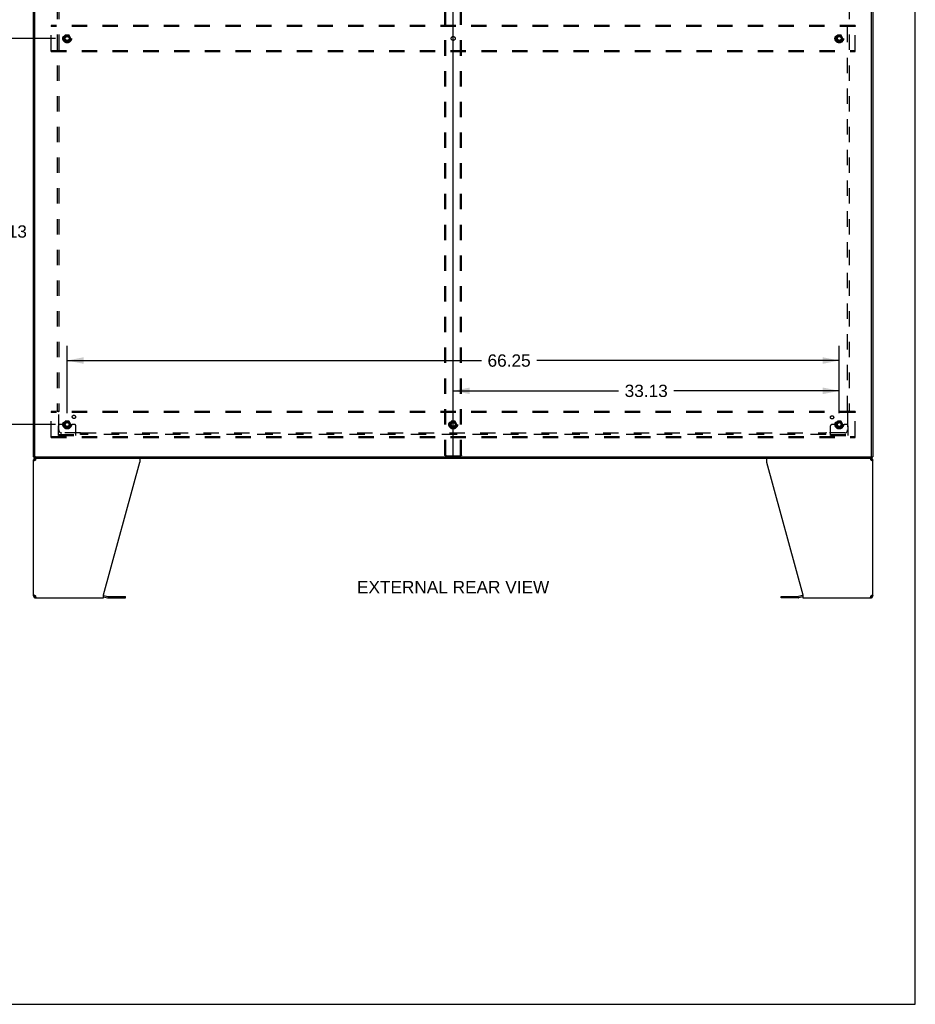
# Model space of a CAD drawing. Header units: inches. Extents: x 0 to 240, y 0 to 155.
# Tile 16 of 19: x 163 to 240, y 0 to 84. Entities that reach past the tile are written whole.
import ezdxf

# ---------------------------------------------------------------- set-up
doc = ezdxf.new("R2010")
doc.units = ezdxf.units.IN
doc.header["$LTSCALE"] = 13.183297
doc.header["$MEASUREMENT"] = 0
doc.linetypes.add('DOT', pattern=[0.2, 0.1, -0.1])
doc.linetypes.add('HIDDEN', pattern=[0.2, 0.1, -0.1])
doc.layers.get('0').update_dxf_attribs({"linetype": 'CONTINUOUS'})
for name, color, linetype in [('02___PRT_ALL_AXES', 7, 'CONTINUOUS'), ('DEFAULT_2', 8, 'HIDDEN'), ('DIMENSIONS', 7, 'CONTINUOUS')]:
    doc.layers.add(name, color=color, linetype=linetype)
doc.styles.get("Standard").update_dxf_attribs({"font": 'arial.ttf'})
doc.dimstyles.new('DIMSTYLE_1', dxfattribs={"dimtxt": 1.057484, "dimasz": 1.409978, "dimexe": 0.09, "dimexo": 0.07, "dimgap": 0.0375, "dimtad": 0, "dimtih": 1, "dimtoh": 1, "dimzin": 4, "dimdsep": 46, "dimtxsty": 'Standard', "dimblk": '_FILLED', "dimblk1": '_FILLED', "dimblk2": '_FILLED', "dimcen": 0.09, "dimazin": 1, "dimtfac": 1, "dimtdec": 3, "dimtofl": 0, "dimtmove": 0, "dimatfit": 3, "dimldrblk": '_FILLED', "dimfxl": 1, "dimtolj": 1, "dimtzin": 4, "dimarcsym": 0})

# ---------------------------------------------------------------- blocks, each defined once
blk = doc.blocks.new('_FILLED')
at = {"color": 0, "linetype": 'ByBlock'}
blk.add_solid([(0, 0), (-1, 0.2), (-1, -0.2)], dxfattribs=at)
blk = doc.blocks.new('*D1')
at = {"layer": 'DIMENSIONS', "color": 2, "linetype": 'Continuous'}
for p, q in [((165.934, 82.871), (160.35, 82.871)), ((161.619, 82.871), (161.619, 67.366)), ((161.619, 49.746), (161.619, 65.251)), ((165.934, 49.746), (160.35, 49.746))]:
    blk.add_line(p, q, dxfattribs=at)
at = {"layer": 'DIMENSIONS', "color": 2, "linetype": 'Continuous', "xscale": 1.409978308, "yscale": 1.409978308, "zscale": 1.409978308}
for p, rotation in [((161.619, 82.871), 90), ((161.619, 49.746), 270)]:
    blk.add_blockref('_FILLED', p, dxfattribs=dict(at, rotation=rotation))
at = {"layer": 'DIMENSIONS', "color": 2, "linetype": 'Continuous', "insert": (161.619, 66.837), "char_height": 1.0575, "width": 3.6953, "attachment_point": 2, "line_spacing_factor": 0.9}
blk.add_mtext('33.13', dxfattribs=at)
blk = doc.blocks.new('*D2')
at = {"layer": 'DIMENSIONS', "color": 2, "linetype": 'Continuous'}
for p, q in [((165.934, 115.996), (156.907, 115.996)), ((158.176, 115.996), (158.176, 83.928)), ((158.176, 49.746), (158.176, 81.813)), ((165.934, 49.746), (156.907, 49.746))]:
    blk.add_line(p, q, dxfattribs=at)
at = {"layer": 'DIMENSIONS', "color": 2, "linetype": 'Continuous', "xscale": 1.409978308, "yscale": 1.409978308, "zscale": 1.409978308}
for p, rotation in [((158.176, 115.996), 90), ((158.176, 49.746), 270)]:
    blk.add_blockref('_FILLED', p, dxfattribs=dict(at, rotation=rotation))
at = {"layer": 'DIMENSIONS', "color": 2, "linetype": 'Continuous', "insert": (158.176, 83.4), "char_height": 1.0575, "width": 3.6953, "attachment_point": 2, "line_spacing_factor": 0.9}
blk.add_mtext('66.25', dxfattribs=at)
blk = doc.blocks.new('*D3')
at = {"layer": 'DIMENSIONS', "color": 2, "linetype": 'Continuous'}
for p, q in [((166.921, 50.733), (166.921, 56.505)), ((233.171, 50.733), (233.171, 56.505)), ((166.921, 55.236), (202.465, 55.236)), ((233.171, 55.236), (207.218, 55.236))]:
    blk.add_line(p, q, dxfattribs=at)
at = {"layer": 'DIMENSIONS', "color": 2, "linetype": 'Continuous', "xscale": 1.409978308, "yscale": 1.409978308, "zscale": 1.409978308, "rotation": 180}
blk.add_blockref('_FILLED', (166.921, 55.236), dxfattribs=at)
at = {"layer": 'DIMENSIONS', "color": 2, "linetype": 'Continuous', "xscale": 1.409978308, "yscale": 1.409978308, "zscale": 1.409978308}
blk.add_blockref('_FILLED', (233.171, 55.236), dxfattribs=at)
at = {"layer": 'DIMENSIONS', "color": 2, "linetype": 'Continuous', "insert": (204.841, 55.765), "char_height": 1.0575, "width": 3.6953, "attachment_point": 2, "line_spacing_factor": 0.9}
blk.add_mtext('66.25', dxfattribs=at)
blk = doc.blocks.new('*D4')
at = {"layer": 'DIMENSIONS', "color": 2, "linetype": 'Continuous'}
for p, q in [((200.046, 50.733), (200.046, 53.906)), ((233.171, 50.733), (233.171, 53.906)), ((200.046, 52.637), (214.232, 52.637)), ((233.171, 52.637), (218.985, 52.637))]:
    blk.add_line(p, q, dxfattribs=at)
at = {"layer": 'DIMENSIONS', "color": 2, "linetype": 'Continuous', "xscale": 1.409978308, "yscale": 1.409978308, "zscale": 1.409978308, "rotation": 180}
blk.add_blockref('_FILLED', (200.046, 52.637), dxfattribs=at)
at = {"layer": 'DIMENSIONS', "color": 2, "linetype": 'Continuous', "xscale": 1.409978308, "yscale": 1.409978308, "zscale": 1.409978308}
blk.add_blockref('_FILLED', (233.171, 52.637), dxfattribs=at)
at = {"layer": 'DIMENSIONS', "color": 2, "linetype": 'Continuous', "insert": (216.608, 53.166), "char_height": 1.0575, "width": 3.6953, "attachment_point": 2, "line_spacing_factor": 0.9}
blk.add_mtext('33.13', dxfattribs=at)

msp = doc.modelspace()

# ---------------------------------------------------------------- linework, layer by layer
at = {"color": 7, "linetype": 'Continuous'}
for p, q in [((239.696, 0), (239.696, 155.098)), ((164.098, 46.975), (164.046, 46.975)), ((164.046, 46.704), (164.15, 46.704)), ((164.098, 46.871), (164.098, 46.975)), ((164.098, 46.871), (235.994, 46.871)), ((164.15, 47.026), (164.15, 46.975)), ((164.212, 46.871), (164.212, 46.767)), ((164.231, 46.767), (164.212, 46.767)), ((235.879, 46.767), (235.861, 46.767)), ((235.879, 46.871), (235.879, 46.767)), ((235.94, 46.677), (235.938, 46.667)), ((235.942, 46.975), (235.942, 47.021)), ((235.942, 46.704), (236.046, 46.704)), ((235.994, 46.975), (236.046, 46.975)), ((235.994, 46.871), (235.994, 46.975)), ((164.15, 35.037), (164.046, 35.037)), ((164.152, 35.065), (164.154, 35.075)), ((164.172, 34.99), (164.172, 35.063)), ((164.212, 34.975), (164.231, 34.975)), ((164.212, 34.871), (164.212, 34.975)), ((170.046, 34.97), (170.385, 34.879)), ((170.428, 34.874), (171.914, 34.874)), ((171.914, 34.874), (171.914, 34.978)), ((228.177, 34.874), (228.177, 34.978)), ((229.664, 34.874), (228.177, 34.874)), ((230.046, 34.97), (229.707, 34.879)), ((235.861, 34.975), (235.879, 34.975)), ((235.879, 34.871), (235.879, 34.975)), ((235.919, 34.99), (235.919, 35.063)), ((236.046, 35.037), (235.942, 35.037)), ((0, 0), (239.696, 0))]:
    msp.add_line(p, q, dxfattribs=at)
at = {"color": 3, "linetype": 'Continuous'}
for p, q in [((164.046, 46.975), (164.046, 118.767)), ((164.15, 47.035), (164.15, 118.707)), ((200.046, 47.035), (200.046, 118.707)), ((235.942, 47.035), (235.942, 118.707)), ((236.046, 118.767), (236.046, 46.975)), ((164.046, 35.037), (164.046, 46.704)), ((164.098, 46.975), (235.994, 46.975)), ((164.212, 46.704), (164.22, 46.73)), ((164.22, 46.73), (164.228, 46.756)), ((170.046, 35.12), (173.169, 46.53)), ((173.169, 46.871), (173.169, 46.53)), ((226.923, 46.871), (226.923, 46.53)), ((226.923, 46.53), (230.046, 35.12)), ((235.872, 46.73), (235.879, 46.704)), ((236.046, 35.037), (236.046, 46.704)), ((164.22, 35.011), (164.212, 35.037)), ((164.212, 34.871), (170.046, 34.871)), ((170.046, 34.871), (170.046, 35.12)), ((170.063, 35.073), (170.412, 34.98)), ((170.428, 34.978), (171.914, 34.978)), ((228.177, 34.978), (229.664, 34.978)), ((230.029, 35.073), (229.68, 34.98)), ((230.046, 35.12), (230.046, 34.871)), ((230.046, 34.871), (235.879, 34.871)), ((235.872, 35.011), (235.864, 34.986)), ((235.879, 35.037), (235.872, 35.011))]:
    msp.add_line(p, q, dxfattribs=at)
for points in [[(164.095, 46.622), (164.08, 46.636), (164.068, 46.649), (164.059, 46.663), (164.052, 46.677), (164.047, 46.691), (164.046, 46.704)], [(164.169, 46.677), (164.149, 46.663), (164.129, 46.649), (164.111, 46.636), (164.095, 46.622)], [(164.212, 46.704), (164.191, 46.691), (164.169, 46.677)], [(164.228, 46.756), (164.235, 46.78), (164.243, 46.802), (164.25, 46.822), (164.258, 46.839), (164.266, 46.853), (164.273, 46.863), (164.281, 46.869), (164.289, 46.871)], [(235.803, 46.871), (235.811, 46.869), (235.818, 46.863), (235.826, 46.853), (235.834, 46.839), (235.841, 46.822), (235.849, 46.802), (235.856, 46.78)], [(235.856, 46.78), (235.864, 46.756), (235.872, 46.73)], [(235.943, 46.663), (235.922, 46.677), (235.901, 46.691), (235.879, 46.704)], [(235.997, 46.622), (235.981, 46.636), (235.963, 46.649), (235.943, 46.663)], [(236.046, 46.704), (236.044, 46.691), (236.04, 46.677), (236.033, 46.663), (236.024, 46.649), (236.011, 46.636), (235.997, 46.622)], [(164.046, 35.037), (164.047, 35.051), (164.052, 35.065), (164.059, 35.078), (164.068, 35.092), (164.08, 35.106), (164.095, 35.12)], [(164.095, 35.12), (164.111, 35.106), (164.129, 35.092), (164.149, 35.078)], [(164.149, 35.078), (164.169, 35.065), (164.191, 35.051), (164.212, 35.037)], [(164.235, 34.962), (164.228, 34.986), (164.22, 35.011)], [(164.289, 34.871), (164.281, 34.873), (164.273, 34.879), (164.266, 34.889), (164.258, 34.903), (164.25, 34.92), (164.243, 34.939), (164.235, 34.962)], [(235.864, 34.986), (235.856, 34.962), (235.849, 34.939), (235.841, 34.92), (235.834, 34.903), (235.826, 34.889), (235.818, 34.879), (235.811, 34.873), (235.803, 34.871)], [(235.879, 35.037), (235.901, 35.051), (235.922, 35.065)], [(235.922, 35.065), (235.943, 35.078), (235.963, 35.092), (235.981, 35.106), (235.997, 35.12)], [(235.997, 35.12), (236.011, 35.106), (236.024, 35.092), (236.033, 35.078), (236.04, 35.065), (236.044, 35.051), (236.046, 35.037)]]:
    msp.add_lwpolyline(points, dxfattribs=at)
at = {"color": 7, "linetype": 'Continuous'}
for points in [[(164.154, 46.667), (164.152, 46.677), (164.15, 46.691), (164.15, 46.704)], [(235.942, 46.704), (235.941, 46.691), (235.94, 46.677)], [(164.15, 35.037), (164.15, 35.051), (164.152, 35.065)], [(235.938, 35.075), (235.94, 35.065), (235.941, 35.051), (235.942, 35.037)]]:
    msp.add_lwpolyline(points, dxfattribs=at)
at = {"color": 3, "linetype": 'Continuous'}
for centre, radius, start, end in [((164.212, 46.704), 0.167, 90, 180), ((164.21, 47.035), 0.06, 180, 270), ((199.986, 47.035), 0.06, 270, 360), ((200.106, 47.035), 0.06, 180, 270), ((235.882, 47.035), 0.06, 270, 360), ((235.879, 46.704), 0.167, 0, 81), ((164.212, 35.037), 0.167, 180, 270), ((170.02, 34.912), 0.167, 75, 81.03902), ((170.428, 35.04), 0.0625, 255, 270), ((229.664, 35.04), 0.0625, 270, 285), ((230.072, 34.912), 0.167, 98.96098, 105), ((235.879, 35.037), 0.167, 270, 360)]:
    msp.add_arc(centre, radius, start, end, dxfattribs=at)
at = {"color": 7, "linetype": 'Continuous'}
for centre, radius, start, end in [((164.212, 46.704), 0.0625, 90, 180), ((235.879, 46.704), 0.0625, 0, 90), ((164.212, 35.037), 0.0625, 180, 270), ((170.428, 35.04), 0.167, 255, 270), ((229.664, 35.04), 0.167, 270, 285), ((235.879, 35.037), 0.0625, 270, 360)]:
    msp.add_arc(centre, radius, start, end, dxfattribs=at)
at = {"layer": '02___PRT_ALL_AXES', "color": 8, "linetype": 'HIDDEN'}
for centre, radius in [((166.921, 82.871), 0.372), ((166.921, 82.871), 0.356), ((166.921, 82.871), 0.25), ((166.921, 82.871), 0.183), ((233.171, 82.871), 0.372), ((233.171, 82.871), 0.356), ((233.171, 82.871), 0.25), ((233.171, 82.871), 0.183), ((166.921, 49.746), 0.372), ((166.921, 49.746), 0.356), ((166.921, 49.746), 0.25), ((166.921, 49.746), 0.183), ((167.501, 50.401), 0.141), ((200.046, 49.746), 0.372), ((200.046, 49.746), 0.356), ((200.046, 49.746), 0.25), ((200.046, 49.746), 0.183), ((232.552, 50.365), 0.141), ((233.171, 49.746), 0.372), ((233.171, 49.746), 0.356), ((233.171, 49.746), 0.25), ((233.171, 49.746), 0.183)]:
    msp.add_circle(centre, radius, dxfattribs=at)
at = {"layer": 'DEFAULT_2', "color": 8, "linetype": 'HIDDEN'}
for p, q in [((199.339, 47.118), (199.339, 118.623)), ((199.412, 47.118), (199.412, 118.623)), ((200.679, 47.118), (200.679, 118.623)), ((200.753, 47.118), (200.753, 118.623)), ((166.077, 114.84), (166.077, 50.902)), ((166.202, 114.84), (166.202, 50.902)), ((233.89, 50.902), (233.89, 114.84)), ((234.015, 114.84), (234.015, 50.902)), ((165.546, 83.996), (165.546, 83.892)), ((234.546, 83.996), (165.546, 83.996)), ((165.546, 81.85), (165.546, 83.892)), ((234.546, 83.892), (165.546, 83.892)), ((234.546, 83.996), (234.546, 83.892)), ((234.546, 81.85), (234.546, 83.892)), ((166.758, 83.143), (166.603, 82.876)), ((166.603, 82.866), (166.758, 82.598)), ((167.075, 83.148), (166.766, 83.148)), ((167.238, 82.876), (167.084, 83.143)), ((167.084, 82.598), (167.238, 82.866)), ((233.008, 83.143), (232.853, 82.876)), ((232.853, 82.866), (233.008, 82.598)), ((233.325, 83.148), (233.016, 83.148)), ((233.488, 82.876), (233.334, 83.143)), ((233.334, 82.598), (233.488, 82.866)), ((167.075, 82.593), (166.766, 82.593)), ((233.325, 82.593), (233.016, 82.593)), ((165.546, 81.746), (165.546, 81.85)), ((165.546, 81.85), (234.546, 81.85)), ((165.546, 81.746), (234.546, 81.746)), ((234.546, 81.746), (234.546, 81.85)), ((165.546, 50.871), (165.546, 50.767)), ((234.546, 50.871), (165.546, 50.871)), ((165.546, 48.725), (165.546, 50.767)), ((234.546, 50.767), (165.546, 50.767)), ((166.077, 50.902), (166.243, 50.902)), ((166.183, 50.885), (166.191, 50.878)), ((166.202, 49.277), (166.202, 50.867)), ((233.849, 50.902), (234.015, 50.902)), ((233.89, 50.867), (233.89, 49.277)), ((234.546, 50.871), (234.546, 50.767)), ((234.546, 48.725), (234.546, 50.767)), ((166.758, 50.018), (166.603, 49.751)), ((167.075, 50.023), (166.766, 50.023)), ((167.238, 49.751), (167.084, 50.018)), ((199.883, 50.018), (199.728, 49.751)), ((200.2, 50.023), (199.891, 50.023)), ((200.363, 49.751), (200.209, 50.018)), ((233.008, 50.018), (232.853, 49.751)), ((233.325, 50.023), (233.016, 50.023)), ((233.488, 49.751), (233.334, 50.018)), ((166.171, 48.798), (166.171, 49.621)), ((166.385, 49.746), (166.296, 49.746)), ((166.507, 49.746), (166.385, 49.746)), ((168.042, 49.027), (166.452, 49.027)), ((166.746, 49.746), (166.507, 49.746)), ((166.603, 49.741), (166.758, 49.473)), ((167.075, 49.468), (166.766, 49.468)), ((167.084, 49.473), (167.238, 49.741)), ((167.096, 49.746), (167.335, 49.746)), ((167.457, 49.746), (167.335, 49.746)), ((167.546, 49.746), (167.457, 49.746)), ((167.671, 48.798), (167.671, 49.621)), ((168.077, 48.902), (168.077, 49.068)), ((168.077, 49.027), (232.015, 49.027)), ((199.728, 49.741), (199.883, 49.473)), ((200.2, 49.468), (199.891, 49.468)), ((200.209, 49.473), (200.363, 49.741)), ((232.015, 48.902), (232.015, 49.068)), ((232.032, 49.008), (232.039, 49.015)), ((233.64, 49.027), (232.05, 49.027)), ((232.421, 48.798), (232.421, 49.621)), ((232.635, 49.746), (232.546, 49.746)), ((232.757, 49.746), (232.635, 49.746)), ((232.996, 49.746), (232.757, 49.746)), ((232.853, 49.741), (233.008, 49.473)), ((233.325, 49.468), (233.016, 49.468)), ((233.334, 49.473), (233.488, 49.741)), ((233.346, 49.746), (233.585, 49.746)), ((233.707, 49.746), (233.585, 49.746)), ((233.796, 49.746), (233.707, 49.746)), ((233.921, 48.798), (233.921, 49.621)), ((165.546, 48.621), (165.546, 48.725)), ((165.546, 48.725), (234.546, 48.725)), ((165.546, 48.621), (234.546, 48.621)), ((166.171, 48.902), (167.671, 48.902)), ((166.171, 48.798), (167.671, 48.798)), ((166.418, 48.798), (166.418, 48.902)), ((166.674, 48.798), (166.674, 48.902)), ((167.168, 48.798), (167.168, 48.902)), ((167.424, 48.798), (167.424, 48.902)), ((232.015, 48.902), (168.077, 48.902)), ((232.421, 48.902), (233.921, 48.902)), ((232.421, 48.798), (233.921, 48.798)), ((232.668, 48.798), (232.668, 48.902)), ((232.924, 48.798), (232.924, 48.902)), ((233.418, 48.798), (233.418, 48.902)), ((233.674, 48.798), (233.674, 48.902)), ((234.546, 48.621), (234.546, 48.725)), ((199.381, 47.058), (200.711, 47.058))]:
    msp.add_line(p, q, dxfattribs=at)
for points in [[(166.164, 50.902), (166.166, 50.9), (166.168, 50.899), (166.171, 50.897), (166.173, 50.895), (166.175, 50.893), (166.177, 50.892), (166.178, 50.89), (166.18, 50.888), (166.182, 50.887), (166.183, 50.885)], [(166.191, 50.878), (166.193, 50.876), (166.195, 50.874), (166.197, 50.872), (166.199, 50.87), (166.2, 50.868), (166.202, 50.867)], [(166.221, 50.88), (166.217, 50.877), (166.214, 50.875), (166.212, 50.874), (166.21, 50.873), (166.208, 50.871), (166.206, 50.87), (166.204, 50.868), (166.202, 50.867)], [(166.243, 50.902), (166.242, 50.9), (166.242, 50.899), (166.241, 50.897), (166.24, 50.895), (166.239, 50.894), (166.237, 50.892), (166.236, 50.891), (166.235, 50.889), (166.233, 50.888), (166.231, 50.886), (166.23, 50.885), (166.228, 50.884), (166.226, 50.882), (166.224, 50.881), (166.221, 50.88)], [(233.849, 50.902), (233.849, 50.9), (233.85, 50.899), (233.851, 50.897), (233.852, 50.895), (233.853, 50.894), (233.854, 50.892), (233.856, 50.891), (233.857, 50.889), (233.859, 50.888), (233.86, 50.886), (233.862, 50.885), (233.864, 50.884), (233.866, 50.882), (233.868, 50.881), (233.87, 50.88), (233.875, 50.877)], [(233.875, 50.877), (233.877, 50.875), (233.88, 50.874), (233.882, 50.873), (233.884, 50.871), (233.886, 50.87), (233.888, 50.868), (233.89, 50.867)], [(233.903, 50.88), (233.901, 50.878), (233.899, 50.876), (233.897, 50.874), (233.895, 50.872), (233.893, 50.87), (233.891, 50.868), (233.89, 50.867)], [(233.928, 50.902), (233.926, 50.9), (233.923, 50.899), (233.921, 50.897), (233.919, 50.895), (233.917, 50.893), (233.915, 50.892), (233.913, 50.89), (233.912, 50.888), (233.91, 50.887), (233.908, 50.885), (233.903, 50.88)], [(168.052, 49.042), (168.051, 49.039), (168.049, 49.037), (168.048, 49.035), (168.046, 49.033), (168.045, 49.031), (168.043, 49.029), (168.042, 49.027)], [(168.055, 49.014), (168.053, 49.015), (168.051, 49.018), (168.049, 49.02), (168.047, 49.022), (168.045, 49.024), (168.043, 49.025), (168.042, 49.027)], [(168.077, 49.068), (168.075, 49.067), (168.074, 49.066), (168.072, 49.066), (168.07, 49.065), (168.069, 49.064), (168.067, 49.062), (168.066, 49.061), (168.064, 49.06), (168.063, 49.058), (168.061, 49.056), (168.06, 49.054), (168.059, 49.053), (168.057, 49.051), (168.056, 49.049), (168.055, 49.046), (168.052, 49.042)], [(168.077, 48.989), (168.075, 48.991), (168.074, 48.993), (168.072, 48.995), (168.07, 48.998), (168.068, 49), (168.067, 49.002), (168.065, 49.003), (168.063, 49.005), (168.062, 49.007), (168.06, 49.008), (168.055, 49.014)], [(232.015, 49.068), (232.016, 49.067), (232.018, 49.066), (232.02, 49.066), (232.021, 49.065), (232.023, 49.064), (232.024, 49.062), (232.026, 49.061), (232.028, 49.06), (232.029, 49.058), (232.03, 49.056), (232.032, 49.054), (232.033, 49.053), (232.034, 49.051), (232.036, 49.049), (232.037, 49.046)], [(232.015, 48.989), (232.016, 48.991), (232.018, 48.993), (232.02, 48.995), (232.022, 48.998), (232.023, 49), (232.025, 49.002), (232.027, 49.003), (232.028, 49.005), (232.03, 49.007), (232.032, 49.008)], [(232.037, 49.046), (232.04, 49.042), (232.041, 49.039), (232.043, 49.037), (232.044, 49.035), (232.046, 49.033), (232.047, 49.031), (232.049, 49.029), (232.05, 49.027)], [(232.039, 49.015), (232.041, 49.018), (232.043, 49.02), (232.045, 49.022), (232.047, 49.024), (232.048, 49.025), (232.05, 49.027)], [(199.381, 47.058), (199.37, 47.061), (199.36, 47.066), (199.351, 47.076), (199.344, 47.088), (199.34, 47.102), (199.339, 47.118)], [(199.412, 47.118), (199.414, 47.102), (199.418, 47.088), (199.425, 47.076), (199.433, 47.066), (199.443, 47.061), (199.455, 47.058)], [(200.637, 47.058), (200.648, 47.061), (200.658, 47.066), (200.667, 47.076), (200.674, 47.088), (200.678, 47.102), (200.679, 47.118)], [(200.753, 47.118), (200.751, 47.102), (200.747, 47.088), (200.74, 47.076), (200.732, 47.066), (200.722, 47.061), (200.711, 47.058)]]:
    msp.add_lwpolyline(points, dxfattribs=at)
for centre, radius in [((166.921, 82.871), 0.318), ((166.921, 82.871), 0.204), ((166.921, 82.871), 0.183), ((166.921, 82.871), 0.183), ((166.921, 82.871), 0.166), ((233.171, 82.871), 0.318), ((233.171, 82.871), 0.204), ((233.171, 82.871), 0.183), ((233.171, 82.871), 0.183), ((233.171, 82.871), 0.166), ((166.921, 49.746), 0.318), ((166.921, 49.746), 0.204), ((166.921, 49.746), 0.183), ((166.921, 49.746), 0.183), ((166.921, 49.746), 0.166), ((200.046, 49.746), 0.318), ((200.046, 49.746), 0.204), ((200.046, 49.746), 0.183), ((200.046, 49.746), 0.183), ((200.046, 49.746), 0.166), ((233.171, 49.746), 0.318), ((233.171, 49.746), 0.204), ((233.171, 49.746), 0.183), ((233.171, 49.746), 0.183), ((233.171, 49.746), 0.166)]:
    msp.add_circle(centre, radius, dxfattribs=at)
at = {"layer": 'DEFAULT_2', "color": 8, "linetype": 'DOT'}
for centre in [(166.921, 82.871), (200.046, 82.871), (233.171, 82.871), (166.921, 49.746), (200.046, 49.746), (233.171, 49.746)]:
    msp.add_circle(centre, 0.17, dxfattribs=at)
at = {"layer": 'DEFAULT_2', "color": 8, "linetype": 'HIDDEN'}
for centre, radius, start, end in [((166.612, 82.871), 0.01, 150.01268, 209.98829), ((166.766, 83.138), 0.01, 90.01235, 149.98915), ((167.075, 83.138), 0.01, 30.01204, 89.98872), ((167.23, 82.871), 0.01, 330.01268, 29.98829), ((232.862, 82.871), 0.01, 150.01268, 209.98829), ((233.016, 83.138), 0.01, 90.01235, 149.98915), ((233.325, 83.138), 0.01, 30.01204, 89.98872), ((233.48, 82.871), 0.01, 330.01268, 29.98829), ((166.766, 82.603), 0.01, 210.01204, 269.98872), ((167.075, 82.603), 0.01, 270.01235, 329.98915), ((233.016, 82.603), 0.01, 210.01204, 269.98872), ((233.325, 82.603), 0.01, 270.01235, 329.98915), ((166.766, 50.013), 0.01, 90.01235, 149.98915), ((167.075, 50.013), 0.01, 30.01204, 89.98872), ((199.891, 50.013), 0.01, 90.01235, 149.98915), ((200.2, 50.013), 0.01, 30.01204, 89.98872), ((233.016, 50.013), 0.01, 90.01235, 149.98915), ((233.325, 50.013), 0.01, 30.01204, 89.98872), ((166.296, 49.621), 0.125, 90, 180), ((166.452, 49.277), 0.25, 180, 270), ((166.612, 49.746), 0.01, 150.01268, 209.98829), ((166.921, 49.746), 0.175, 180, 360), ((166.766, 49.478), 0.01, 210.01204, 269.98872), ((167.075, 49.478), 0.01, 270.01235, 329.98915), ((167.23, 49.746), 0.01, 330.01268, 29.98829), ((167.546, 49.621), 0.125, 0, 90), ((199.737, 49.746), 0.01, 150.01268, 209.98829), ((199.891, 49.478), 0.01, 210.01204, 269.98872), ((200.2, 49.478), 0.01, 270.01235, 329.98915), ((200.355, 49.746), 0.01, 330.01268, 29.98829), ((232.546, 49.621), 0.125, 90, 180), ((232.862, 49.746), 0.01, 150.01268, 209.98829), ((233.171, 49.746), 0.175, 180, 360), ((233.016, 49.478), 0.01, 210.01204, 269.98872), ((233.325, 49.478), 0.01, 270.01235, 329.98915), ((233.48, 49.746), 0.01, 330.01268, 29.98829), ((233.64, 49.277), 0.25, 270, 360), ((233.796, 49.621), 0.125, 0, 90)]:
    msp.add_arc(centre, radius, start, end, dxfattribs=at)

# ---------------------------------------------------------------- texts
at = {"layer": 'DIMENSIONS', "color": 2, "linetype": 'Continuous', "insert": (200.039, 36.327), "char_height": 1.05748, "width": 16.46372, "attachment_point": 2, "line_spacing_factor": 0.9}
msp.add_mtext('EXTERNAL REAR VIEW', dxfattribs=at)

# ---------------------------------------------------------------- dimensions: what is measured, and where the dimension line sits
at = {"layer": 'DIMENSIONS', "color": 2, "linetype": 'Continuous'}
for base, p1, p2, angle, picture, middle in [((158.176, 115.996), (166.004, 49.746), (166.004, 115.996), 90, '*D2', (158.172, 82.865)), ((161.6187743, 82.8707962), (166.0038567, 49.7457961), (166.0038567, 82.8707962), 90, '*D1', (161.616526, 66.302399)), ((166.921, 55.236), (233.171, 50.663), (166.921, 50.663), 180, '*D3', (204.837, 55.231)), ((200.045841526, 52.636851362), (233.170841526, 50.662780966), (200.045841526, 50.662780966), 180, '*D4', (216.60609916, 52.630953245))]:
    dim = msp.add_linear_dim(base=base, p1=p1, p2=p2, angle=angle, dimstyle='DIMSTYLE_1', dxfattribs=at)
    dim.commit()
    dim.dimension.update_dxf_attribs({"geometry": picture, "text_midpoint": middle, "dimtype": 160})

doc.saveas('drawing.dxf')
